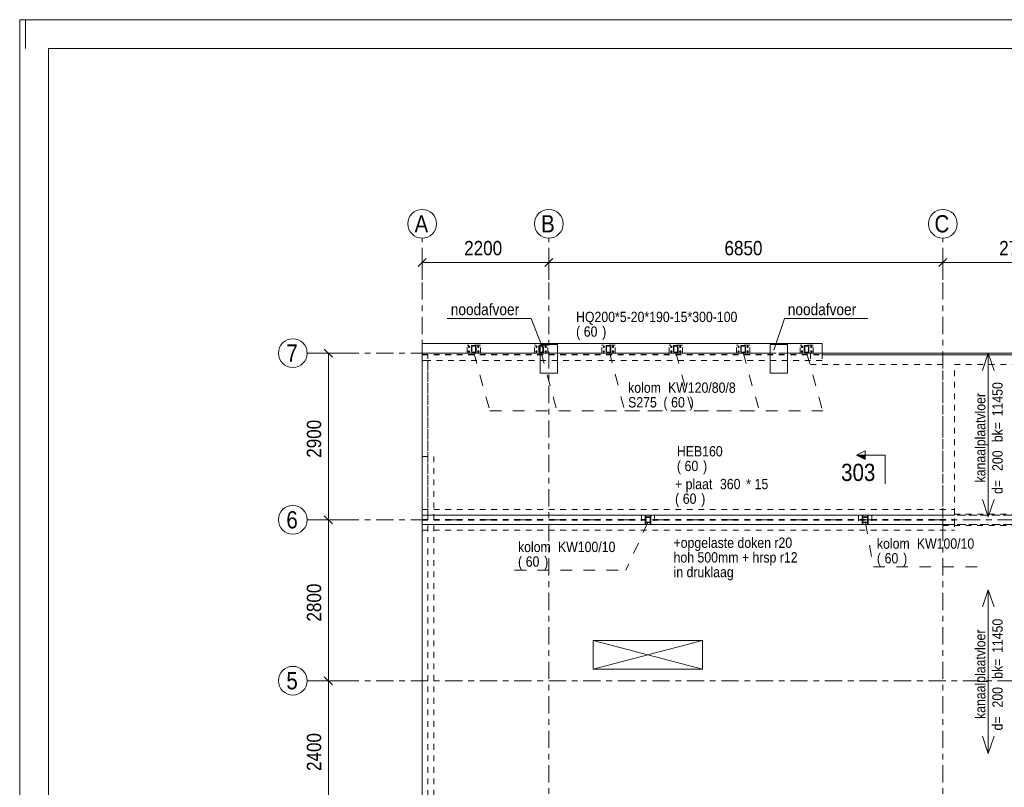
# Model space of a CAD drawing. Header units: millimetres. Extents: x -931 to -90, y -1396 to -802.
# Tile 18 of 29: x -931 to -760, y -936 to -802. Entities that reach past the tile are written whole.
import ezdxf

# ---------------------------------------------------------------- set-up
doc = ezdxf.new("R2010")
doc.units = ezdxf.units.MM
for name, pattern in [('XKITLINE00', [0]), ('XKITLINE01', [4, 1, -1, 1, -1]), ('XKITLINE02', [4, 2, -2]), ('XKITLINE03', [6, 3, -1, 1, -1])]:
    doc.linetypes.add(name, pattern=pattern)
for name, color, linetype, lineweight in [('Bout', 3, 'Continuous', 0), ('Grafisch object', 3, 'Continuous', 0), ('Offset', 4, 'Continuous', 0), ('Onderbreken', 7, 'Continuous', 0), ('Onderdeel', 2, 'Continuous', 0), ('Onderdeel label', 2, 'Continuous', 0), ('Stramien', 4, 'Continuous', 0), ('Tekening kader', 3, 'Continuous', 0), ('Tekst', 7, 'Continuous', 0)]:
    doc.layers.add(name, color=color, linetype=linetype, lineweight=lineweight)
doc.styles.add('ARIAL', font='arial.ttf')

msp = doc.modelspace()

# ---------------------------------------------------------------- hatches: boundary and pattern name
at = {"layer": 'Onderbreken'}
msp.add_hatch(color=256, dxfattribs=at).paths.add_polyline_path([(-783.82, -878.81), (-785.32, -878.06), (-783.82, -878.06)], flags=17)

# ---------------------------------------------------------------- linework, layer by layer
at = {"layer": 'Bout', "linetype": 'XKITLINE02', "lineweight": 0}
for p, q in [((-852.73, -859.09), (-852.8, -859.21)), ((-852.8, -859.21), (-852.73, -859.33)), ((-852.59, -859.09), (-852.73, -859.09)), ((-852.52, -859.21), (-852.59, -859.09)), ((-852.59, -859.33), (-852.52, -859.21)), ((-851.13, -859.09), (-851.2, -859.21)), ((-851.2, -859.21), (-851.13, -859.33)), ((-850.99, -859.09), (-851.13, -859.09)), ((-850.92, -859.21), (-850.99, -859.09)), ((-850.99, -859.33), (-850.92, -859.21)), ((-841.02, -859.09), (-841.09, -859.21)), ((-841.09, -859.21), (-841.02, -859.33)), ((-840.88, -859.09), (-841.02, -859.09)), ((-840.81, -859.21), (-840.88, -859.09)), ((-840.88, -859.33), (-840.81, -859.21)), ((-839.42, -859.09), (-839.49, -859.21)), ((-839.49, -859.21), (-839.42, -859.33)), ((-839.28, -859.09), (-839.42, -859.09)), ((-839.21, -859.21), (-839.28, -859.09)), ((-839.28, -859.33), (-839.21, -859.21)), ((-829.31, -859.09), (-829.38, -859.21)), ((-829.38, -859.21), (-829.31, -859.33)), ((-829.17, -859.09), (-829.31, -859.09)), ((-829.1, -859.21), (-829.17, -859.09)), ((-829.17, -859.33), (-829.1, -859.21)), ((-827.71, -859.09), (-827.78, -859.21)), ((-827.78, -859.21), (-827.71, -859.33)), ((-827.57, -859.09), (-827.71, -859.09)), ((-827.5, -859.21), (-827.57, -859.09)), ((-827.57, -859.33), (-827.5, -859.21)), ((-817.6, -859.09), (-817.67, -859.21)), ((-817.67, -859.21), (-817.6, -859.33)), ((-817.46, -859.09), (-817.6, -859.09)), ((-817.39, -859.21), (-817.46, -859.09)), ((-817.46, -859.33), (-817.39, -859.21)), ((-816, -859.09), (-816.07, -859.21)), ((-816.07, -859.21), (-816, -859.33)), ((-815.86, -859.09), (-816, -859.09)), ((-815.79, -859.21), (-815.86, -859.09)), ((-815.86, -859.33), (-815.79, -859.21)), ((-805.89, -859.09), (-805.96, -859.21)), ((-805.96, -859.21), (-805.89, -859.33)), ((-805.75, -859.09), (-805.89, -859.09)), ((-805.69, -859.21), (-805.75, -859.09)), ((-805.75, -859.33), (-805.69, -859.21)), ((-804.29, -859.09), (-804.36, -859.21)), ((-804.36, -859.21), (-804.29, -859.33)), ((-804.15, -859.09), (-804.29, -859.09)), ((-804.09, -859.21), (-804.15, -859.09)), ((-804.15, -859.33), (-804.09, -859.21)), ((-794.86, -859.09), (-794.93, -859.21)), ((-794.93, -859.21), (-794.86, -859.33)), ((-794.72, -859.09), (-794.86, -859.09)), ((-794.65, -859.21), (-794.72, -859.09)), ((-794.72, -859.33), (-794.65, -859.21)), ((-793.26, -859.09), (-793.33, -859.21)), ((-793.33, -859.21), (-793.26, -859.33)), ((-793.12, -859.09), (-793.26, -859.09)), ((-793.05, -859.21), (-793.12, -859.09)), ((-793.12, -859.33), (-793.05, -859.21)), ((-852.73, -859.89), (-852.8, -860.01)), ((-852.8, -860.01), (-852.73, -860.13)), ((-852.73, -859.33), (-852.59, -859.33)), ((-852.59, -859.89), (-852.73, -859.89)), ((-852.73, -860.13), (-852.59, -860.13)), ((-852.52, -860.01), (-852.59, -859.89)), ((-852.59, -860.13), (-852.52, -860.01)), ((-851.13, -859.89), (-851.2, -860.01)), ((-851.2, -860.01), (-851.13, -860.13)), ((-851.13, -859.33), (-850.99, -859.33)), ((-850.99, -859.89), (-851.13, -859.89)), ((-851.13, -860.13), (-850.99, -860.13)), ((-850.92, -860.01), (-850.99, -859.89)), ((-850.99, -860.13), (-850.92, -860.01)), ((-841.02, -859.89), (-841.09, -860.01)), ((-841.09, -860.01), (-841.02, -860.13)), ((-841.02, -859.33), (-840.88, -859.33)), ((-840.88, -859.89), (-841.02, -859.89)), ((-841.02, -860.13), (-840.88, -860.13)), ((-840.81, -860.01), (-840.88, -859.89)), ((-840.88, -860.13), (-840.81, -860.01)), ((-839.42, -859.89), (-839.49, -860.01)), ((-839.49, -860.01), (-839.42, -860.13)), ((-839.42, -859.33), (-839.28, -859.33)), ((-839.28, -859.89), (-839.42, -859.89)), ((-839.42, -860.13), (-839.28, -860.13)), ((-839.21, -860.01), (-839.28, -859.89)), ((-839.28, -860.13), (-839.21, -860.01)), ((-829.31, -859.89), (-829.38, -860.01)), ((-829.38, -860.01), (-829.31, -860.13)), ((-829.31, -859.33), (-829.17, -859.33)), ((-829.17, -859.89), (-829.31, -859.89)), ((-829.31, -860.13), (-829.17, -860.13)), ((-829.1, -860.01), (-829.17, -859.89)), ((-829.17, -860.13), (-829.1, -860.01)), ((-827.71, -859.89), (-827.78, -860.01)), ((-827.78, -860.01), (-827.71, -860.13)), ((-827.71, -859.33), (-827.57, -859.33)), ((-827.57, -859.89), (-827.71, -859.89)), ((-827.71, -860.13), (-827.57, -860.13)), ((-827.5, -860.01), (-827.57, -859.89)), ((-827.57, -860.13), (-827.5, -860.01)), ((-817.6, -859.89), (-817.67, -860.01)), ((-817.67, -860.01), (-817.6, -860.13)), ((-817.6, -859.33), (-817.46, -859.33)), ((-817.46, -859.89), (-817.6, -859.89)), ((-817.6, -860.13), (-817.46, -860.13)), ((-817.39, -860.01), (-817.46, -859.89)), ((-817.46, -860.13), (-817.39, -860.01)), ((-816, -859.89), (-816.07, -860.01)), ((-816.07, -860.01), (-816, -860.13)), ((-816, -859.33), (-815.86, -859.33)), ((-815.86, -859.89), (-816, -859.89)), ((-816, -860.13), (-815.86, -860.13)), ((-815.79, -860.01), (-815.86, -859.89)), ((-815.86, -860.13), (-815.79, -860.01)), ((-805.89, -859.89), (-805.96, -860.01)), ((-805.96, -860.01), (-805.89, -860.13)), ((-805.89, -859.33), (-805.75, -859.33)), ((-805.75, -859.89), (-805.89, -859.89)), ((-805.89, -860.13), (-805.75, -860.13)), ((-805.69, -860.01), (-805.75, -859.89)), ((-805.75, -860.13), (-805.69, -860.01)), ((-804.29, -859.89), (-804.36, -860.01)), ((-804.36, -860.01), (-804.29, -860.13)), ((-804.29, -859.33), (-804.15, -859.33)), ((-804.15, -859.89), (-804.29, -859.89)), ((-804.29, -860.13), (-804.15, -860.13)), ((-804.09, -860.01), (-804.15, -859.89)), ((-804.15, -860.13), (-804.09, -860.01)), ((-794.86, -859.89), (-794.93, -860.01)), ((-794.93, -860.01), (-794.86, -860.13)), ((-794.86, -859.33), (-794.72, -859.33)), ((-794.72, -859.89), (-794.86, -859.89)), ((-794.86, -860.13), (-794.72, -860.13)), ((-794.65, -860.01), (-794.72, -859.89)), ((-794.72, -860.13), (-794.65, -860.01)), ((-793.26, -859.89), (-793.33, -860.01)), ((-793.33, -860.01), (-793.26, -860.13)), ((-793.26, -859.33), (-793.12, -859.33)), ((-793.12, -859.89), (-793.26, -859.89)), ((-793.26, -860.13), (-793.12, -860.13)), ((-793.05, -860.01), (-793.12, -859.89)), ((-793.12, -860.13), (-793.05, -860.01))]:
    msp.add_line(p, q, dxfattribs=at)
for centre, radius, start, end in [((-852.66, -859.21), 0.09, 89.9985, 269.9985), ((-852.66, -859.21), 0.09, 107.9985, 287.9985), ((-852.66, -859.21), 0.08, 359.9985, 179.9985), ((-852.66, -859.21), 0.08, 149.9985, 329.9985), ((-852.66, -859.21), 0.08, 179.9985, 359.9985), ((-852.66, -859.21), 0.08, 329.9985, 149.9985), ((-852.66, -859.21), 0.09, 287.9985, 107.9985), ((-852.66, -859.21), 0.09, 269.9985, 89.9985), ((-851.06, -859.21), 0.09, 89.9985, 269.9985), ((-851.06, -859.21), 0.09, 107.9985, 287.9985), ((-851.06, -859.21), 0.08, 359.9985, 179.9985), ((-851.06, -859.21), 0.08, 149.9985, 329.9985), ((-851.06, -859.21), 0.08, 179.9985, 359.9985), ((-851.06, -859.21), 0.08, 329.9985, 149.9985), ((-851.06, -859.21), 0.09, 287.9985, 107.9985), ((-851.06, -859.21), 0.09, 269.9985, 89.9985), ((-840.95, -859.21), 0.09, 89.9985, 269.9985), ((-840.95, -859.21), 0.09, 107.9985, 287.9985), ((-840.95, -859.21), 0.08, 359.9985, 179.9985), ((-840.95, -859.21), 0.08, 149.9985, 329.9985), ((-840.95, -859.21), 0.08, 179.9985, 359.9985), ((-840.95, -859.21), 0.08, 329.9985, 149.9985), ((-840.95, -859.21), 0.09, 287.9985, 107.9985), ((-840.95, -859.21), 0.09, 269.9985, 89.9985), ((-839.35, -859.21), 0.09, 89.9985, 269.9985), ((-839.35, -859.21), 0.09, 107.9985, 287.9985), ((-839.35, -859.21), 0.08, 359.9985, 179.9985), ((-839.35, -859.21), 0.08, 149.9985, 329.9985), ((-839.35, -859.21), 0.08, 179.9985, 359.9985), ((-839.35, -859.21), 0.08, 329.9985, 149.9985), ((-839.35, -859.21), 0.09, 287.9985, 107.9985), ((-839.35, -859.21), 0.09, 269.9985, 89.9985), ((-829.24, -859.21), 0.09, 89.9985, 269.9985), ((-829.24, -859.21), 0.09, 107.9985, 287.9985), ((-829.24, -859.21), 0.08, 359.9985, 179.9985), ((-829.24, -859.21), 0.08, 149.9985, 329.9985), ((-829.24, -859.21), 0.08, 179.9985, 359.9985), ((-829.24, -859.21), 0.08, 329.9985, 149.9985), ((-829.24, -859.21), 0.09, 287.9985, 107.9985), ((-829.24, -859.21), 0.09, 269.9985, 89.9985), ((-827.64, -859.21), 0.09, 89.9985, 269.9985), ((-827.64, -859.21), 0.09, 107.9985, 287.9985), ((-827.64, -859.21), 0.08, 359.9985, 179.9985), ((-827.64, -859.21), 0.08, 149.9985, 329.9985), ((-827.64, -859.21), 0.08, 179.9985, 359.9985), ((-827.64, -859.21), 0.08, 329.9985, 149.9985), ((-827.64, -859.21), 0.09, 287.9985, 107.9985), ((-827.64, -859.21), 0.09, 269.9985, 89.9985), ((-817.53, -859.21), 0.09, 89.9985, 269.9985), ((-817.53, -859.21), 0.09, 107.9985, 287.9985), ((-817.53, -859.21), 0.08, 359.9985, 179.9985), ((-817.53, -859.21), 0.08, 149.9985, 329.9985), ((-817.53, -859.21), 0.08, 179.9985, 359.9985), ((-817.53, -859.21), 0.08, 329.9985, 149.9985), ((-817.53, -859.21), 0.09, 287.9985, 107.9985), ((-817.53, -859.21), 0.09, 269.9985, 89.9985), ((-815.93, -859.21), 0.09, 89.9985, 269.9985), ((-815.93, -859.21), 0.09, 107.9985, 287.9985), ((-815.93, -859.21), 0.08, 359.9985, 179.9985), ((-815.93, -859.21), 0.08, 149.9985, 329.9985), ((-815.93, -859.21), 0.08, 179.9985, 359.9985), ((-815.93, -859.21), 0.08, 329.9985, 149.9985), ((-815.93, -859.21), 0.09, 287.9985, 107.9985), ((-815.93, -859.21), 0.09, 269.9985, 89.9985), ((-805.82, -859.21), 0.09, 89.9985, 269.9985), ((-805.82, -859.21), 0.09, 107.9985, 287.9985), ((-805.82, -859.21), 0.08, 359.9985, 179.9985), ((-805.82, -859.21), 0.08, 149.9985, 329.9985), ((-805.82, -859.21), 0.08, 179.9985, 359.9985), ((-805.82, -859.21), 0.08, 329.9985, 149.9985), ((-805.82, -859.21), 0.09, 287.9985, 107.9985), ((-805.82, -859.21), 0.09, 269.9985, 89.9985), ((-804.22, -859.21), 0.09, 89.9985, 269.9985), ((-804.22, -859.21), 0.09, 107.9985, 287.9985), ((-804.22, -859.21), 0.08, 359.9985, 179.9985), ((-804.22, -859.21), 0.08, 149.9985, 329.9985), ((-804.22, -859.21), 0.08, 179.9985, 359.9985), ((-804.22, -859.21), 0.08, 329.9985, 149.9985), ((-804.22, -859.21), 0.09, 287.9985, 107.9985), ((-804.22, -859.21), 0.09, 269.9985, 89.9985), ((-794.79, -859.21), 0.09, 89.9985, 269.9985), ((-794.79, -859.21), 0.09, 107.9985, 287.9985), ((-794.79, -859.21), 0.08, 359.9985, 179.9985), ((-794.79, -859.21), 0.08, 149.9985, 329.9985), ((-794.79, -859.21), 0.08, 179.9985, 359.9985), ((-794.79, -859.21), 0.08, 329.9985, 149.9985), ((-794.79, -859.21), 0.09, 287.9985, 107.9985), ((-794.79, -859.21), 0.09, 269.9985, 89.9985), ((-793.19, -859.21), 0.09, 89.9985, 269.9985), ((-793.19, -859.21), 0.09, 107.9985, 287.9985), ((-793.19, -859.21), 0.08, 359.9985, 179.9985), ((-793.19, -859.21), 0.08, 149.9985, 329.9985), ((-793.19, -859.21), 0.08, 179.9985, 359.9985), ((-793.19, -859.21), 0.08, 329.9985, 149.9985), ((-793.19, -859.21), 0.09, 287.9985, 107.9985), ((-793.19, -859.21), 0.09, 269.9985, 89.9985), ((-852.66, -860.01), 0.09, 89.9985, 269.9985), ((-852.66, -860.01), 0.09, 107.9985, 287.9985), ((-852.66, -860.01), 0.08, 359.9985, 179.9985), ((-852.66, -860.01), 0.08, 149.9985, 329.9985), ((-852.66, -860.01), 0.08, 179.9985, 359.9985), ((-852.66, -860.01), 0.08, 329.9985, 149.9985), ((-852.66, -860.01), 0.09, 287.9985, 107.9985), ((-852.66, -860.01), 0.09, 269.9985, 89.9985), ((-851.06, -860.01), 0.09, 89.9985, 269.9985), ((-851.06, -860.01), 0.09, 107.9985, 287.9985), ((-851.06, -860.01), 0.08, 359.9985, 179.9985), ((-851.06, -860.01), 0.08, 149.9985, 329.9985), ((-851.06, -860.01), 0.08, 179.9985, 359.9985), ((-851.06, -860.01), 0.08, 329.9985, 149.9985), ((-851.06, -860.01), 0.09, 287.9985, 107.9985), ((-851.06, -860.01), 0.09, 269.9985, 89.9985), ((-840.95, -860.01), 0.09, 89.9985, 269.9985), ((-840.95, -860.01), 0.09, 107.9985, 287.9985), ((-840.95, -860.01), 0.08, 359.9985, 179.9985), ((-840.95, -860.01), 0.08, 149.9985, 329.9985), ((-840.95, -860.01), 0.08, 179.9985, 359.9985), ((-840.95, -860.01), 0.08, 329.9985, 149.9985), ((-840.95, -860.01), 0.09, 287.9985, 107.9985), ((-840.95, -860.01), 0.09, 269.9985, 89.9985), ((-839.35, -860.01), 0.09, 89.9985, 269.9985), ((-839.35, -860.01), 0.09, 107.9985, 287.9985), ((-839.35, -860.01), 0.08, 359.9985, 179.9985), ((-839.35, -860.01), 0.08, 149.9985, 329.9985), ((-839.35, -860.01), 0.08, 179.9985, 359.9985), ((-839.35, -860.01), 0.08, 329.9985, 149.9985), ((-839.35, -860.01), 0.09, 287.9985, 107.9985), ((-839.35, -860.01), 0.09, 269.9985, 89.9985), ((-829.24, -860.01), 0.09, 89.9985, 269.9985), ((-829.24, -860.01), 0.09, 107.9985, 287.9985), ((-829.24, -860.01), 0.08, 359.9985, 179.9985), ((-829.24, -860.01), 0.08, 149.9985, 329.9985), ((-829.24, -860.01), 0.08, 179.9985, 359.9985), ((-829.24, -860.01), 0.08, 329.9985, 149.9985), ((-829.24, -860.01), 0.09, 287.9985, 107.9985), ((-829.24, -860.01), 0.09, 269.9985, 89.9985), ((-827.64, -860.01), 0.09, 89.9985, 269.9985), ((-827.64, -860.01), 0.09, 107.9985, 287.9985), ((-827.64, -860.01), 0.08, 359.9985, 179.9985), ((-827.64, -860.01), 0.08, 149.9985, 329.9985), ((-827.64, -860.01), 0.08, 179.9985, 359.9985), ((-827.64, -860.01), 0.08, 329.9985, 149.9985), ((-827.64, -860.01), 0.09, 287.9985, 107.9985), ((-827.64, -860.01), 0.09, 269.9985, 89.9985), ((-817.53, -860.01), 0.09, 89.9985, 269.9985), ((-817.53, -860.01), 0.09, 107.9985, 287.9985), ((-817.53, -860.01), 0.08, 359.9985, 179.9985), ((-817.53, -860.01), 0.08, 149.9985, 329.9985), ((-817.53, -860.01), 0.08, 179.9985, 359.9985), ((-817.53, -860.01), 0.08, 329.9985, 149.9985), ((-817.53, -860.01), 0.09, 287.9985, 107.9985), ((-817.53, -860.01), 0.09, 269.9985, 89.9985), ((-815.93, -860.01), 0.09, 89.9985, 269.9985), ((-815.93, -860.01), 0.09, 107.9985, 287.9985), ((-815.93, -860.01), 0.08, 359.9985, 179.9985), ((-815.93, -860.01), 0.08, 149.9985, 329.9985), ((-815.93, -860.01), 0.08, 179.9985, 359.9985), ((-815.93, -860.01), 0.08, 329.9985, 149.9985), ((-815.93, -860.01), 0.09, 287.9985, 107.9985), ((-815.93, -860.01), 0.09, 269.9985, 89.9985), ((-805.82, -860.01), 0.09, 89.9985, 269.9985), ((-805.82, -860.01), 0.09, 107.9985, 287.9985), ((-805.82, -860.01), 0.08, 359.9985, 179.9985), ((-805.82, -860.01), 0.08, 149.9985, 329.9985), ((-805.82, -860.01), 0.08, 179.9985, 359.9985), ((-805.82, -860.01), 0.08, 329.9985, 149.9985), ((-805.82, -860.01), 0.09, 287.9985, 107.9985), ((-805.82, -860.01), 0.09, 269.9985, 89.9985), ((-804.22, -860.01), 0.09, 89.9985, 269.9985), ((-804.22, -860.01), 0.09, 107.9985, 287.9985), ((-804.22, -860.01), 0.08, 359.9985, 179.9985), ((-804.22, -860.01), 0.08, 149.9985, 329.9985), ((-804.22, -860.01), 0.08, 179.9985, 359.9985), ((-804.22, -860.01), 0.08, 329.9985, 149.9985), ((-804.22, -860.01), 0.09, 287.9985, 107.9985), ((-804.22, -860.01), 0.09, 269.9985, 89.9985), ((-794.79, -860.01), 0.09, 89.9985, 269.9985), ((-794.79, -860.01), 0.09, 107.9985, 287.9985), ((-794.79, -860.01), 0.08, 359.9985, 179.9985), ((-794.79, -860.01), 0.08, 149.9985, 329.9985), ((-794.79, -860.01), 0.08, 179.9985, 359.9985), ((-794.79, -860.01), 0.08, 329.9985, 149.9985), ((-794.79, -860.01), 0.09, 287.9985, 107.9985), ((-794.79, -860.01), 0.09, 269.9985, 89.9985), ((-793.19, -860.01), 0.09, 89.9985, 269.9985), ((-793.19, -860.01), 0.09, 107.9985, 287.9985), ((-793.19, -860.01), 0.08, 359.9985, 179.9985), ((-793.19, -860.01), 0.08, 149.9985, 329.9985), ((-793.19, -860.01), 0.08, 179.9985, 359.9985), ((-793.19, -860.01), 0.08, 329.9985, 149.9985), ((-793.19, -860.01), 0.09, 287.9985, 107.9985), ((-793.19, -860.01), 0.09, 269.9985, 89.9985)]:
    msp.add_arc(centre, radius, start, end, dxfattribs=at)
at = {"layer": 'Grafisch object', "linetype": 'XKITLINE02', "lineweight": 0}
for p, q in [((-851.86, -860.21), (-849.06, -870.37)), ((-840.15, -860.21), (-837.36, -870.37)), ((-816.73, -860.21), (-813.94, -870.37)), ((-805.02, -860.21), (-802.23, -870.37)), ((-793.99, -860.22), (-791.2, -870.37)), ((-849.06, -870.37), (-791.2, -870.37))]:
    msp.add_line(p, q, dxfattribs=at)
at = {"layer": 'Grafisch object', "linetype": 'XKITLINE00', "lineweight": 0}
for p, q in [((-812.07, -910.31), (-831.07, -910.31)), ((-831.07, -910.31), (-831.07, -915.31)), ((-831.07, -910.31), (-812.07, -915.32)), ((-812.07, -910.32), (-831.07, -915.31)), ((-812.07, -915.32), (-812.07, -910.31)), ((-831.07, -915.31), (-812.07, -915.32))]:
    msp.add_line(p, q, dxfattribs=at)
at = {"layer": 'Offset', "linetype": 'XKITLINE00', "lineweight": 0}
for p, q in [((-860.81, -847.54), (-860.81, -842.04)), ((-838.81, -847.54), (-838.81, -842.04)), ((-838.81, -847.54), (-838.81, -842.04)), ((-770.31, -847.54), (-770.31, -842.04)), ((-770.31, -847.54), (-770.31, -842.04)), ((-860.11, -843.83), (-861.52, -845.25)), ((-838.11, -843.83), (-839.52, -845.25)), ((-838.11, -843.83), (-839.52, -845.25)), ((-769.61, -843.83), (-771.02, -845.25)), ((-769.61, -843.83), (-771.02, -845.25)), ((-860.81, -844.54), (-838.81, -844.54)), ((-838.81, -844.54), (-770.31, -844.54)), ((-770.31, -844.54), (-743.31, -844.54)), ((-874.13, -860.31), (-879.63, -860.31)), ((-877.84, -859.61), (-876.42, -861.02)), ((-877.13, -889.31), (-877.13, -860.31)), ((-874.13, -889.31), (-879.63, -889.31)), ((-874.13, -889.31), (-879.63, -889.31)), ((-877.84, -888.61), (-876.42, -890.02)), ((-877.84, -888.61), (-876.42, -890.02)), ((-877.13, -917.31), (-877.13, -889.31)), ((-874.13, -917.31), (-879.63, -917.31)), ((-874.13, -917.31), (-879.63, -917.31)), ((-877.84, -916.61), (-876.42, -918.02)), ((-877.84, -916.61), (-876.42, -918.02)), ((-877.13, -941.31), (-877.13, -917.31))]:
    msp.add_line(p, q, dxfattribs=at)
at = {"layer": 'Offset'}
for p in [(-860.81, -844.54), (-838.81, -844.54), (-838.81, -844.54), (-770.31, -844.54), (-770.31, -844.54), (-877.13, -860.31), (-877.13, -889.31), (-877.13, -889.31), (-877.13, -917.31), (-877.13, -917.31)]:
    msp.add_point(p, dxfattribs=at)
at = {"layer": 'Onderbreken', "linetype": 'XKITLINE00', "lineweight": 0}
for p, q in [((-785.32, -878.06), (-783.82, -877.31)), ((-785.32, -878.06), (-783.82, -878.81)), ((-780.32, -878.06), (-785.32, -878.06)), ((-783.82, -878.81), (-783.82, -877.31)), ((-780.32, -878.06), (-780.32, -883.06))]:
    msp.add_line(p, q, dxfattribs=at)
at = {"layer": 'Onderdeel', "linetype": 'XKITLINE00', "lineweight": 0}
for p, q in [((-860.81, -860.31), (-860.81, -858.61)), ((-860.81, -858.61), (-791.31, -858.61)), ((-840.31, -858.81), (-837.31, -858.81)), ((-840.31, -858.81), (-840.31, -863.81)), ((-837.31, -858.81), (-837.31, -863.81)), ((-800.31, -858.81), (-797.31, -858.81)), ((-800.31, -858.81), (-800.31, -863.81)), ((-797.31, -858.81), (-797.31, -863.81)), ((-791.31, -860.31), (-791.31, -858.61)), ((-860.81, -860.31), (-840.31, -860.31)), ((-860.81, -860.61), (-860.81, -860.31)), ((-860.81, -943.33), (-860.81, -860.61)), ((-837.31, -860.31), (-800.31, -860.31)), ((-797.31, -860.31), (-791.31, -860.31)), ((-757.81, -860.31), (-791.31, -860.31)), ((-859.81, -861.61), (-859.81, -861.61)), ((-840.31, -863.81), (-837.31, -863.81)), ((-800.31, -863.81), (-797.31, -863.81)), ((-860.81, -891.11), (-860.81, -887.51)), ((-860.81, -887.51), (-860.81, -887.51)), ((-860.81, -888.52), (-860.81, -888.52)), ((-860.81, -888.52), (-860.81, -890.12)), ((-768.31, -888.52), (-768.31, -888.51)), ((-860.81, -890.12), (-860.81, -890.12)), ((-860.81, -891.11), (-860.81, -891.11)), ((-812.07, -910.32), (-831.07, -910.31)), ((-831.07, -910.31), (-831.07, -915.31)), ((-812.07, -915.31), (-812.07, -910.32)), ((-831.07, -915.31), (-812.07, -915.31)), ((-860.81, -940.32), (-860.81, -917.08))]:
    msp.add_line(p, q, dxfattribs=at)
at = {"layer": 'Onderdeel', "linetype": 'XKITLINE01', "lineweight": 0}
for p, q in [((-860.81, -858.66), (-791.31, -858.66)), ((-853.01, -860.31), (-853.01, -858.91)), ((-850.71, -858.91), (-853.01, -858.91)), ((-851.46, -859.01), (-852.26, -859.01)), ((-852.26, -859.01), (-852.26, -860.21)), ((-852.18, -860.13), (-852.18, -859.09)), ((-852.18, -859.09), (-851.54, -859.09)), ((-851.54, -859.09), (-851.54, -860.13)), ((-851.46, -860.21), (-851.46, -859.01)), ((-850.71, -860.31), (-850.71, -858.91)), ((-841.3, -860.31), (-841.3, -858.91)), ((-839, -858.91), (-841.3, -858.91)), ((-839.75, -859.01), (-840.55, -859.01)), ((-840.55, -859.01), (-840.55, -860.21)), ((-840.47, -860.13), (-840.47, -859.09)), ((-840.47, -859.09), (-839.83, -859.09)), ((-839.83, -859.09), (-839.83, -860.13)), ((-839.75, -860.21), (-839.75, -859.01)), ((-839, -860.31), (-839, -858.91)), ((-829.59, -860.31), (-829.59, -858.91)), ((-827.29, -858.91), (-829.59, -858.91)), ((-828.04, -859.01), (-828.84, -859.01)), ((-828.84, -859.01), (-828.84, -860.21)), ((-828.76, -860.13), (-828.76, -859.09)), ((-828.76, -859.09), (-828.12, -859.09)), ((-828.12, -859.09), (-828.12, -860.13)), ((-828.04, -860.21), (-828.04, -859.01)), ((-827.29, -860.31), (-827.29, -858.91)), ((-817.88, -860.31), (-817.88, -858.91)), ((-815.58, -858.91), (-817.88, -858.91)), ((-816.33, -859.01), (-817.13, -859.01)), ((-817.13, -859.01), (-817.13, -860.21)), ((-817.05, -860.13), (-817.05, -859.09)), ((-817.05, -859.09), (-816.41, -859.09)), ((-816.41, -859.09), (-816.41, -860.13)), ((-816.33, -860.21), (-816.33, -859.01)), ((-815.58, -860.31), (-815.58, -858.91)), ((-806.17, -860.31), (-806.17, -858.91)), ((-803.87, -858.91), (-806.17, -858.91)), ((-804.62, -859.01), (-805.42, -859.01)), ((-805.42, -859.01), (-805.42, -860.21)), ((-805.34, -860.13), (-805.34, -859.09)), ((-805.34, -859.09), (-804.7, -859.09)), ((-804.7, -859.09), (-804.7, -860.13)), ((-804.62, -860.21), (-804.62, -859.01)), ((-803.87, -860.31), (-803.87, -858.91)), ((-795.14, -860.31), (-795.14, -858.91)), ((-792.84, -858.91), (-795.14, -858.91)), ((-793.59, -859.01), (-794.39, -859.01)), ((-794.39, -859.01), (-794.39, -860.21)), ((-794.31, -860.13), (-794.31, -859.09)), ((-794.31, -859.09), (-793.67, -859.09)), ((-793.67, -859.09), (-793.67, -860.13)), ((-793.59, -860.21), (-793.59, -859.01)), ((-792.84, -860.31), (-792.84, -858.91)), ((-860.81, -861.61), (-860.81, -860.31)), ((-860.81, -860.56), (-791.31, -860.56)), ((-860.81, -860.61), (-791.31, -860.61)), ((-860.81, -860.61), (-859.81, -860.61)), ((-860.81, -860.61), (-859.81, -860.61)), ((-859.81, -888.52), (-859.81, -860.61)), ((-859.81, -941.33), (-859.81, -860.61)), ((-850.71, -860.31), (-853.01, -860.31)), ((-852.26, -860.21), (-851.46, -860.21)), ((-851.54, -860.13), (-852.18, -860.13)), ((-839, -860.31), (-841.3, -860.31)), ((-840.55, -860.21), (-839.75, -860.21)), ((-839.83, -860.13), (-840.47, -860.13)), ((-840.31, -860.31), (-837.31, -860.31)), ((-827.29, -860.31), (-829.59, -860.31)), ((-828.84, -860.21), (-828.04, -860.21)), ((-828.12, -860.13), (-828.76, -860.13)), ((-815.58, -860.31), (-817.88, -860.31)), ((-817.13, -860.21), (-816.33, -860.21)), ((-816.41, -860.13), (-817.05, -860.13)), ((-803.87, -860.31), (-806.17, -860.31)), ((-805.42, -860.21), (-804.62, -860.21)), ((-804.7, -860.13), (-805.34, -860.13)), ((-800.31, -860.31), (-797.31, -860.31)), ((-792.84, -860.31), (-795.14, -860.31)), ((-794.39, -860.21), (-793.59, -860.21)), ((-793.67, -860.13), (-794.31, -860.13)), ((-690.32, -860.31), (-793.31, -860.31)), ((-793.31, -860.31), (-793.31, -862.31)), ((-791.31, -860.31), (-791.31, -861.61)), ((-791.31, -860.61), (-791.31, -860.31)), ((-791.31, -860.31), (-791.31, -860.61)), ((-791.31, -860.61), (-791.31, -860.61)), ((-791.31, -860.61), (-689.32, -860.61)), ((-791.31, -860.61), (-689.32, -860.61)), ((-689.32, -860.61), (-791.31, -860.61)), ((-859.81, -861.61), (-860.81, -861.61)), ((-791.31, -861.61), (-859.81, -861.61)), ((-793.31, -862.31), (-770.31, -862.31)), ((-770.31, -888.31), (-770.31, -862.31)), ((-768.31, -862.31), (-717.32, -862.31)), ((-768.31, -888.31), (-768.31, -862.31)), ((-860.81, -878.31), (-858.81, -878.31)), ((-860.81, -917.08), (-860.81, -878.31)), ((-858.81, -878.31), (-858.81, -940.32)), ((-860.81, -887.51), (-768.31, -887.51)), ((-770.31, -890.31), (-770.31, -888.31)), ((-768.31, -887.51), (-768.31, -891.11)), ((-768.31, -888.31), (-715.33, -888.31)), ((-860.81, -888.52), (-768.31, -888.51)), ((-860.81, -889.28), (-768.31, -889.27)), ((-860.81, -889.36), (-768.31, -889.35)), ((-690.32, -888.51), (-859.81, -888.52)), ((-859.81, -888.52), (-690.32, -888.52)), ((-820.41, -888.51), (-822.71, -888.51)), ((-822.71, -888.51), (-822.71, -890.11)), ((-822.06, -889.27), (-822.06, -888.51)), ((-822.06, -888.51), (-821.96, -888.51)), ((-822.06, -888.81), (-822.06, -889.81)), ((-821.06, -888.81), (-822.06, -888.81)), ((-822.06, -889.12), (-821.96, -889.12)), ((-821.96, -889.27), (-822.06, -889.27)), ((-822.06, -890.11), (-822.06, -889.35)), ((-822.06, -889.35), (-821.96, -889.35)), ((-822.06, -889.5), (-821.96, -889.5)), ((-822.06, -889.81), (-821.06, -889.81)), ((-821.96, -888.51), (-821.96, -889.27)), ((-821.96, -889.71), (-821.96, -888.91)), ((-821.96, -888.91), (-821.16, -888.91)), ((-821.96, -889.35), (-821.96, -890.11)), ((-821.16, -889.71), (-821.96, -889.71)), ((-821.16, -889.27), (-821.16, -888.51)), ((-821.16, -888.51), (-821.06, -888.51)), ((-821.16, -888.91), (-821.16, -889.71)), ((-821.16, -889.12), (-821.06, -889.12)), ((-821.06, -889.27), (-821.16, -889.27)), ((-821.16, -890.11), (-821.16, -889.35)), ((-821.16, -889.35), (-821.06, -889.35)), ((-821.16, -889.5), (-821.06, -889.5)), ((-821.06, -888.51), (-821.06, -889.27)), ((-821.06, -889.81), (-821.06, -888.81)), ((-821.06, -889.35), (-821.06, -890.11)), ((-820.41, -888.51), (-820.41, -890.11)), ((-782.66, -888.51), (-784.96, -888.51)), ((-784.96, -888.51), (-784.96, -890.11)), ((-784.31, -889.27), (-784.31, -888.51)), ((-784.31, -888.51), (-784.21, -888.51)), ((-784.31, -888.81), (-784.31, -889.81)), ((-783.31, -888.81), (-784.31, -888.81)), ((-784.31, -889.12), (-784.21, -889.12)), ((-784.21, -889.27), (-784.31, -889.27)), ((-784.31, -890.11), (-784.31, -889.35)), ((-784.31, -889.35), (-784.21, -889.35)), ((-784.31, -889.5), (-784.21, -889.5)), ((-784.31, -889.81), (-783.31, -889.81)), ((-784.21, -888.51), (-784.21, -889.27)), ((-784.21, -889.71), (-784.21, -888.91)), ((-784.21, -888.91), (-783.41, -888.91)), ((-784.21, -889.35), (-784.21, -890.11)), ((-783.41, -889.71), (-784.21, -889.71)), ((-783.41, -889.27), (-783.41, -888.51)), ((-783.41, -888.51), (-783.31, -888.51)), ((-783.41, -888.91), (-783.41, -889.71)), ((-783.41, -889.12), (-783.31, -889.12)), ((-783.31, -889.27), (-783.41, -889.27)), ((-783.41, -890.11), (-783.41, -889.35)), ((-783.41, -889.35), (-783.31, -889.35)), ((-783.41, -889.5), (-783.31, -889.5)), ((-783.31, -888.51), (-783.31, -889.27)), ((-783.31, -889.81), (-783.31, -888.81)), ((-783.31, -889.35), (-783.31, -890.11)), ((-782.66, -888.51), (-782.66, -890.11)), ((-768.31, -888.51), (-768.31, -888.51)), ((-768.31, -888.51), (-768.31, -888.51)), ((-768.31, -890.11), (-768.31, -888.52)), ((-860.81, -890.12), (-768.31, -890.11)), ((-860.81, -891.11), (-768.31, -891.11)), ((-690.32, -890.12), (-859.81, -890.12)), ((-859.81, -941.33), (-859.81, -890.12)), ((-859.81, -890.12), (-690.32, -890.12)), ((-820.41, -890.11), (-822.71, -890.11)), ((-821.96, -890.11), (-822.06, -890.11)), ((-821.06, -890.11), (-821.16, -890.11)), ((-782.66, -890.11), (-784.96, -890.11)), ((-784.21, -890.11), (-784.31, -890.11)), ((-783.31, -890.11), (-783.41, -890.11)), ((-715.33, -890.31), (-770.31, -890.31))]:
    msp.add_line(p, q, dxfattribs=at)
at = {"layer": 'Onderdeel label', "linetype": 'XKITLINE00', "lineweight": 0}
for p, q in [((-856.45, -854.31), (-841.9, -854.31)), ((-839.71, -859.82), (-841.9, -854.31)), ((-799.71, -859.82), (-797.86, -854.31)), ((-797.86, -854.31), (-783.32, -854.31)), ((-763.41, -863.31), (-762.41, -860.31)), ((-762.41, -888.81), (-762.41, -860.31)), ((-762.41, -860.31), (-761.41, -863.31)), ((-762.41, -888.81), (-763.41, -885.81)), ((-762.41, -888.81), (-761.41, -885.81)), ((-763.41, -904.47), (-762.41, -901.47)), ((-762.41, -929.97), (-762.41, -901.47)), ((-762.41, -901.47), (-761.41, -904.47)), ((-762.41, -929.97), (-763.41, -926.97)), ((-762.41, -929.97), (-761.41, -926.97))]:
    msp.add_line(p, q, dxfattribs=at)
at = {"layer": 'Onderdeel label', "linetype": 'XKITLINE02', "lineweight": 0}
for p, q in [((-828.28, -860.1), (-825.62, -870.37)), ((-825.62, -870.37), (-803.04, -870.37)), ((-821.57, -889.73), (-825.4, -898.08)), ((-783.77, -889.81), (-782.37, -897.5)), ((-844.76, -898.08), (-825.4, -898.08)), ((-782.37, -897.5), (-763.02, -897.5))]:
    msp.add_line(p, q, dxfattribs=at)
at = {"layer": 'Stramien', "linetype": 'XKITLINE03', "lineweight": 0}
for p, q in [((-860.81, -1103.01), (-860.81, -840.31)), ((-838.81, -1103.01), (-838.81, -840.31)), ((-770.31, -1103.01), (-770.31, -840.31)), ((-880.81, -860.31), (-449.08, -860.31)), ((-880.81, -889.31), (-449.08, -889.31)), ((-880.81, -917.31), (-449.08, -917.31))]:
    msp.add_line(p, q, dxfattribs=at)
at = {"layer": 'Stramien', "linetype": 'XKITLINE00', "lineweight": 0}
for centre in [(-860.81, -837.81), (-838.81, -837.81), (-770.31, -837.81), (-883.31, -860.31), (-883.31, -889.31), (-883.31, -917.31)]:
    msp.add_circle(centre, 2.5, dxfattribs=at)
at = {"layer": 'Tekening kader', "linetype": 'XKITLINE00', "lineweight": 0}
for p, q in [((-89.79, -802.3), (-930.79, -802.3)), ((-930.79, -802.3), (-930.79, -1396.3)), ((-925.79, -802.3), (-930.79, -802.3)), ((-929.79, -807.3), (-929.79, -802.3)), ((-94.79, -807.3), (-925.79, -807.3)), ((-925.79, -807.3), (-925.79, -1391.3))]:
    msp.add_line(p, q, dxfattribs=at)

# ---------------------------------------------------------------- texts
at = {"layer": 'Offset', "style": 'ARIAL', "width": 0.85}
for s, p in [('2200', (-853.52, -843.29)), ('6850', (-808.27, -843.29)), ('2700', (-760.52, -843.29))]:
    msp.add_text(s, height=2.5, dxfattribs=at).set_placement(p)
for s, p in [('2900', (-878.38, -878.52)), ('2800', (-878.38, -907.02)), ('2400', (-878.38, -933.02))]:
    msp.add_text(s, height=2.5, rotation=90.0002, dxfattribs=at).set_placement(p)
at = {"layer": 'Onderbreken', "style": 'ARIAL', "width": 0.85}
msp.add_text('303', height=3, rotation=0.0057, dxfattribs=at).set_placement((-787.99, -882.56))
at = {"layer": 'Onderdeel label', "style": 'ARIAL', "width": 0.85}
for s, height, p in [('noodafvoer', 2, (-855.85, -853.71)), ('noodafvoer', 2, (-797.26, -853.71)), ('HQ200*5-20*190-15*300-100', 1.8, (-834.07, -854.91)), ('(', 1.8, (-834.07, -857.46)), ('60', 1.8, (-832.73, -857.46)), (')', 1.8, (-829.52, -857.46)), ('kolom', 1.8, (-825.02, -867.22)), ('KW120/80/8', 1.8, (-818.08, -867.22)), ('(', 1.8, (-818.88, -869.77)), (')', 1.8, (-814.33, -869.77)), ('S275', 1.8, (-825.02, -869.77)), ('60', 1.8, (-817.54, -869.77)), ('HEB160', 1.8, (-816.54, -878.29)), ('(', 1.8, (-816.54, -880.84)), ('60', 1.8, (-815.2, -880.84)), (')', 1.8, (-811.99, -880.84)), ('+ plaat', 1.8, (-816.86, -883.99)), ('360', 1.8, (-809.05, -883.99)), ('*', 1.8, (-804.5, -883.99)), ('15', 1.8, (-803.03, -883.99)), ('(', 1.8, (-816.86, -886.54)), ('60', 1.8, (-815.52, -886.54)), (')', 1.8, (-812.31, -886.54)), ('kolom', 1.8, (-844.16, -894.93)), ('KW100/10', 1.8, (-837.21, -894.93)), ('kolom', 1.8, (-781.77, -894.35)), ('KW100/10', 1.8, (-774.83, -894.35)), ('(', 1.8, (-781.77, -896.9)), ('60', 1.8, (-780.43, -896.9)), (')', 1.8, (-777.22, -896.9)), ('(', 1.8, (-844.16, -897.48)), ('60', 1.8, (-842.82, -897.48)), (')', 1.8, (-839.61, -897.48))]:
    msp.add_text(s, height=height, dxfattribs=at).set_placement(p)
for s, rotation, p in [('11450', 90.0002, (-759.91, -871.31)), ('kanaalplaatvloer', 90.0002, (-762.91, -882.81)), ('bk=', 90.0002, (-759.91, -875.81)), ('200', 90.0002, (-759.91, -880.81)), ('d=', 90.0002, (-759.91, -884.81)), ('11450', 90.001, (-759.91, -912.47)), ('kanaalplaatvloer', 90.001, (-762.91, -923.97)), ('bk=', 90.001, (-759.91, -916.97)), ('200', 90.001, (-759.91, -921.97)), ('d=', 90.001, (-759.91, -925.97))]:
    msp.add_text(s, height=1.8, rotation=rotation, dxfattribs=at).set_placement(p)
at = {"layer": 'Stramien', "style": 'ARIAL', "width": 0.85}
for s, p in [('A', (-862.15, -839.31)), ('B', (-840.15, -839.31)), ('C', (-771.76, -839.31)), ('7', (-884.43, -861.81)), ('6', (-884.43, -890.81)), ('5', (-884.43, -918.81))]:
    msp.add_text(s, height=3, dxfattribs=at).set_placement(p)
at = {"layer": 'Tekst', "style": 'ARIAL', "width": 0.85}
for s, p in [('+opgelaste doken r20 ', (-817.12, -894.2)), ('hoh 500mm + hrsp r12', (-817.12, -896.75)), ('in druklaag ', (-817.12, -899.3))]:
    msp.add_text(s, height=1.8, dxfattribs=at).set_placement(p)

doc.saveas('drawing.dxf')
